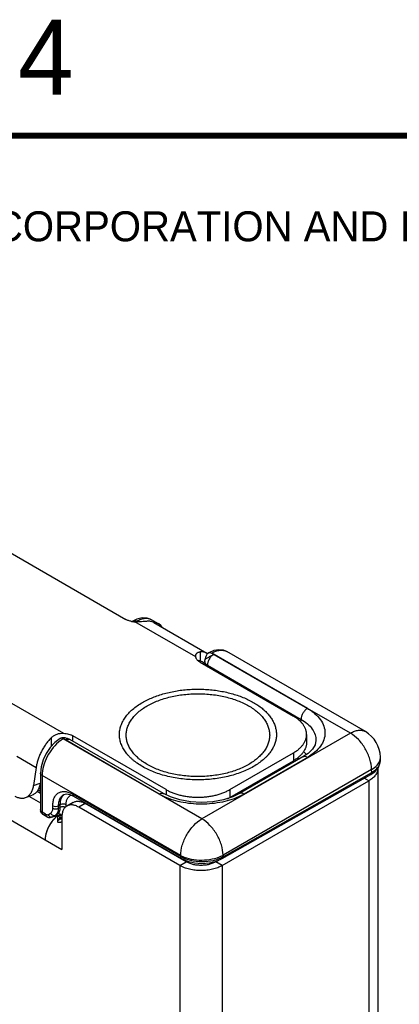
# Model space of a CAD drawing. Header units: inches. Extents: x 0 to 22, y 0 to 17.
# Tile 20 of 33: x 2.6 to 3.9, y 13.6 to 16.9. Entities that reach past the tile are written whole.
import ezdxf

# ---------------------------------------------------------------- set-up
doc = ezdxf.new("R2010")
doc.units = ezdxf.units.IN
doc.header["$LTSCALE"] = 1.21
doc.header["$MEASUREMENT"] = 0
doc.layers.get('0').update_dxf_attribs({"linetype": 'CONTINUOUS'})
for name, color, linetype in [('02___PRT_ALL_AXES', 7, 'CONTINUOUS'), ('03___PRT_ALL_CURVES', 7, 'CONTINUOUS'), ('FEATURES', 7, 'CONTINUOUS')]:
    doc.layers.add(name, color=color, linetype=linetype)
doc.styles.add('TEXTSTYLE_2', font='txt')

msp = doc.modelspace()

# ---------------------------------------------------------------- linework, layer by layer
at = {"color": 3, "linetype": 'CONTINUOUS'}
for p, q in [((1.3905, 14.9266), (2.7863, 14.1207)), ((3.8391, 14.3907), (3.8391, 13.2606)), ((3.3209, 14.0676), (3.8098, 14.3499)), ((3.8098, 14.3499), (3.8098, 13.2507)), ((2.7039, 14.3152), (2.7147, 14.3089)), ((2.6765, 14.2984), (2.7147, 14.2763)), ((3.1794, 14.0676), (2.8429, 14.2619)), ((2.7687, 14.2307), (2.7625, 14.2249)), ((2.7748, 14.2191), (2.7744, 14.2176)), ((2.7748, 14.2191), (2.7767, 14.2218)), ((2.7748, 14.219), (2.7748, 14.2191)), ((2.7752, 14.2191), (2.7748, 14.219)), ((2.7798, 14.2204), (2.7752, 14.2191)), ((2.7863, 14.2219), (2.7798, 14.2204)), ((2.7863, 14.2292), (2.7863, 14.1207)), ((3.1794, 14.0676), (3.1794, 11.472)), ((3.3209, 14.0676), (3.3209, 11.472))]:
    msp.add_line(p, q, dxfattribs=at)
at = {"color": 7, "linetype": 'CONTINUOUS'}
for p, q in [((3.0228, 14.8823), (3.0204, 14.8809)), ((3.0365, 14.8887), (3.0228, 14.8823)), ((3.036, 14.8811), (3.0333, 14.8796)), ((3.0389, 14.8795), (3.036, 14.8811)), ((3.1088, 14.8734), (3.0854, 14.8864)), ((3.6048, 14.5912), (3.2858, 14.7757)), ((3.2925, 14.7714), (3.6048, 14.5912)), ((3.7981, 14.5138), (3.3361, 14.7805)), ((3.247, 14.7451), (3.5581, 14.5654)), ((3.2625, 14.7474), (3.2623, 14.7362)), ((3.2625, 14.7474), (3.2637, 14.7554)), ((3.2641, 14.7567), (3.2637, 14.7554)), ((3.2713, 14.7351), (3.2712, 14.7311)), ((3.2713, 14.7351), (3.5835, 14.5548)), ((3.7481, 14.5088), (3.6048, 14.5912)), ((3.5833, 14.5453), (3.5835, 14.5548)), ((3.7481, 14.5088), (3.2531, 14.223)), ((3.1104, 14.3057), (2.7908, 14.4899)), ((2.7983, 14.4861), (2.8053, 14.4907)), ((3.1104, 14.3057), (2.7983, 14.4861)), ((2.8053, 14.4907), (2.8041, 14.4911)), ((2.8133, 14.4876), (2.8053, 14.4907)), ((3.1255, 14.3073), (2.8133, 14.4876)), ((3.1338, 14.3205), (2.8227, 14.5001)), ((3.602, 14.5042), (3.602, 14.4781)), ((3.6333, 14.4839), (3.6333, 14.4839)), ((3.346, 14.3205), (3.5581, 14.443)), ((3.5581, 14.443), (3.5581, 14.4168)), ((3.6072, 14.4412), (3.5898, 14.4294)), ((3.346, 14.2944), (3.5581, 14.4168)), ((3.5898, 14.4294), (3.3783, 14.3073)), ((3.6048, 14.4279), (3.3933, 14.3058)), ((3.8483, 14.4186), (3.8481, 14.4287)), ((2.7147, 14.3754), (2.7147, 14.2539)), ((3.8188, 14.3878), (3.3238, 14.102)), ((3.3239, 14.097), (3.819, 14.3777)), ((3.5109, 14.3876), (3.5105, 14.3836)), ((3.5109, 14.3876), (3.5109, 14.3871)), ((3.819, 14.3777), (3.8188, 14.3878)), ((2.7206, 14.3672), (2.7206, 14.2458)), ((3.1824, 14.1005), (2.7206, 14.3672)), ((3.321, 14.0904), (3.816, 14.3712)), ((3.8098, 14.3499), (3.7942, 14.3588)), ((3.816, 14.3712), (3.816, 14.3712)), ((2.7147, 14.3146), (2.7066, 14.3193)), ((2.7147, 14.3213), (2.7094, 14.3244)), ((3.1338, 14.3205), (3.1338, 14.3032)), ((3.346, 14.3205), (3.346, 14.2944)), ((2.7925, 14.3038), (2.7925, 14.3038)), ((2.8241, 14.2781), (2.8029, 14.2659)), ((2.8224, 14.3053), (3.1825, 14.0974)), ((2.8253, 14.299), (3.1853, 14.0911)), ((3.2531, 14.223), (3.1104, 14.3057)), ((2.7319, 14.2392), (2.7206, 14.2458)), ((2.7561, 14.2584), (2.7561, 14.267)), ((2.7754, 14.2669), (2.7811, 14.27)), ((2.7754, 14.2583), (2.7754, 14.2669)), ((2.7754, 14.2583), (2.7811, 14.2614)), ((2.7811, 14.2614), (2.7811, 14.27)), ((2.8005, 14.2636), (2.8005, 14.27)), ((2.8641, 14.2742), (2.8429, 14.2619)), ((3.2006, 14.0798), (2.8641, 14.2742)), ((2.7247, 14.2366), (2.723, 14.238)), ((2.7361, 14.2301), (2.7247, 14.2366)), ((2.7402, 14.2369), (2.7486, 14.2418)), ((2.7551, 14.2295), (2.7558, 14.2299)), ((2.7557, 14.2299), (2.7551, 14.2295)), ((2.7557, 14.2299), (2.7558, 14.2299)), ((2.7571, 14.2306), (2.7558, 14.2299)), ((2.7567, 14.2305), (2.7651, 14.2354)), ((2.757, 14.2306), (2.7571, 14.2306)), ((2.7571, 14.2306), (2.7708, 14.2385)), ((2.7651, 14.2354), (2.7708, 14.2385)), ((2.7743, 14.2189), (2.7745, 14.2176)), ((2.7799, 14.2302), (2.7799, 14.2218)), ((2.7839, 14.2225), (2.7814, 14.2299)), ((2.7843, 14.2218), (2.7839, 14.2225)), ((3.1824, 14.1005), (3.1825, 14.0974)), ((3.183, 14.0924), (3.183, 14.09)), ((3.2996, 14.0798), (3.3087, 14.085)), ((3.3238, 14.102), (3.3239, 14.097)), ((3.1794, 14.0676), (3.2006, 14.0798)), ((3.2812, 14.077), (3.2812, 14.0722)), ((3.3209, 14.0676), (3.2996, 14.0798))]:
    msp.add_line(p, q, dxfattribs=at)
at = {"color": 7, "linetype": 'CONTINUOUS', "const_width": 0.02}
msp.add_lwpolyline([(21.5, 16.5), (0.5, 16.5)], dxfattribs=at)
at = {"color": 7, "linetype": 'CONTINUOUS'}
for points in [[(3.0854, 14.8864), (3.0711, 14.8918), (3.0542, 14.8927), (3.0365, 14.8887)], [(3.2759, 14.7768), (3.2754, 14.7765), (3.273, 14.7748), (3.2709, 14.7729), (3.2692, 14.7707), (3.2679, 14.7684), (3.2668, 14.7661), (3.266, 14.7637), (3.2653, 14.7613), (3.2641, 14.7567)], [(3.3361, 14.7805), (3.3249, 14.7852), (3.3091, 14.787), (3.2925, 14.7841), (3.2759, 14.7768)], [(2.7807, 14.4909), (2.7631, 14.4779), (2.7471, 14.4609), (2.7337, 14.441), (2.7235, 14.4193)], [(2.784, 14.4924), (2.7813, 14.4912), (2.7807, 14.4909)], [(2.8041, 14.4911), (2.7995, 14.4923), (2.7972, 14.4929), (2.7947, 14.4934), (2.7921, 14.4936), (2.7894, 14.4936), (2.7867, 14.4932), (2.784, 14.4924)], [(3.6333, 14.4839), (3.6303, 14.4701), (3.6215, 14.4554), (3.6072, 14.4412)], [(2.7235, 14.4193), (2.717, 14.3968), (2.7147, 14.3754)], [(3.816, 14.3712), (3.8292, 14.3803), (3.8415, 14.3946), (3.8476, 14.4107), (3.8483, 14.4186)], [(2.7925, 14.3038), (2.8014, 14.3062), (2.813, 14.3045), (2.8253, 14.299)], [(3.3783, 14.3073), (3.3564, 14.2966), (3.3249, 14.2863), (3.2895, 14.2797), (3.2522, 14.2775), (3.2148, 14.2797), (3.1794, 14.2862), (3.1479, 14.2964), (3.1255, 14.3073)], [(2.757, 14.2306), (2.758, 14.231), (2.7608, 14.2317), (2.7645, 14.2321), (2.7686, 14.232), (2.773, 14.2316), (2.7773, 14.2309), (2.7815, 14.2298)], [(2.7815, 14.2298), (2.7857, 14.2285), (2.7863, 14.2283)], [(3.1853, 14.0911), (3.2048, 14.0824), (3.2282, 14.0765), (3.2531, 14.0745), (3.2779, 14.0763), (3.3014, 14.0818), (3.321, 14.0904)]]:
    msp.add_lwpolyline(points, dxfattribs=at)
for centre, radius, start, end in [((3.7481, 14.4272), 0.1, 0.8586, 59.9972), ((2.8476, 14.3946), 0.111, 124.8198, 126.8816), ((2.8412, 14.404), 0.0996, 120.3771, 124.8861), ((3.4871, 14.3369), 0.1523, 41.2487, 46.467), ((3.4726, 14.3231), 0.1442, 43.3905, 46.0753), ((3.8139, 14.4285), 0.0342, 344.3923, 348.7615), ((3.8154, 14.4282), 0.0328, 348.7553, 0.8009), ((3.4045, 14.3658), 0.101, 8.1229, 10.9666), ((3.4076, 14.3698), 0.103, 9.5923, 10.2707), ((3.4079, 14.3698), 0.1026, 9.3156, 9.592), ((3.4084, 14.3699), 0.1022, 8.099, 9.3163), ((3.4089, 14.37), 0.1017, 7.3985, 8.0984), ((3.3642, 14.3902), 0.1468, 358.9846, 359.715), ((3.369, 14.3937), 0.1476, 357.3907, 359.5542), ((3.2723, 14.4219), 0.1473, 296.6216, 299.9858), ((3.2946, 14.4769), 0.1975, 296.3446, 299.9842), ((2.7349, 14.2539), 0.0201, 180.0311, 195.0264), ((2.746, 14.2474), 0.02, 239.9189, 274.7945), ((2.7805, 14.1244), 0.1098, 87.1173, 89.9731), ((3.2309, 14.1878), 0.0998, 240.929, 244.5106), ((3.2733, 14.1895), 0.101, 295.8847, 299.9771)]:
    msp.add_arc(centre, radius, start, end, dxfattribs=at)
at = {"color": 3, "linetype": 'CONTINUOUS'}
for centre, radius, start, end in [((2.8455, 14.1441), 0.1159, 140.512, 146.6485), ((2.8398, 14.1488), 0.1085, 137.5311, 140.5134), ((2.8369, 14.1515), 0.1045, 136.5475, 137.5253), ((2.8352, 14.153), 0.1022, 135.4774, 136.5481), ((2.8248, 14.1645), 0.0867, 128.7827, 130.2602), ((2.7611, 14.2319), 0.0186, 327.1737, 330.1538), ((2.7545, 14.2341), 0.0256, 348.5977, 351.0593), ((2.8457, 14.1431), 0.1165, 155.4549, 158.7152), ((2.8491, 14.1415), 0.1204, 149.7808, 155.4404), ((2.8497, 14.1412), 0.121, 146.6029, 149.7904), ((2.8269, 14.1492), 0.0967, 165.212, 168.3971)]:
    msp.add_arc(centre, radius, start, end, dxfattribs=at)
at = {"color": 7, "linetype": 'CONTINUOUS'}
msp.add_ellipse((3.0596, 14.7863), major_axis=(0.0493, 0.087), ratio=0.572358, start_param=5.975791, end_param=6.565757, dxfattribs=at)
for points, knots in [([(3.036, 14.8811), (3.0338, 14.8823), (3.0294, 14.8841), (3.0246, 14.8833), (3.0228, 14.8823)], [0, 0, 0, 0, 0.549283, 1, 1, 1, 1]), ([(3.0854, 14.8864), (3.0821, 14.8882), (3.0746, 14.8908), (3.0622, 14.891), (3.049, 14.8877), (3.0403, 14.8836), (3.036, 14.8811)], [0, 0, 0, 0, 0.216954, 0.450105, 0.709771, 1, 1, 1, 1]), ([(3.2637, 14.7554), (3.2637, 14.7555), (3.264, 14.7557), (3.2645, 14.756), (3.2654, 14.7565), (3.2665, 14.7572), (3.2679, 14.758), (3.2703, 14.7593), (3.2737, 14.7613), (3.2783, 14.7638), (3.2831, 14.7664), (3.2879, 14.769), (3.291, 14.7706), (3.2925, 14.7714)], [0, 0, 0, 0, 0.007418, 0.026083, 0.055755, 0.095852, 0.14575, 0.20456, 0.344461, 0.505617, 0.676544, 0.84564, 1, 1, 1, 1]), ([(3.2925, 14.7714), (3.2895, 14.7697), (3.2839, 14.765), (3.2773, 14.756), (3.2727, 14.7459), (3.2713, 14.7386), (3.2713, 14.7351)], [0, 0, 0, 0, 0.236742, 0.498927, 0.761702, 1, 1, 1, 1]), ([(3.2759, 14.7768), (3.2773, 14.7776), (3.2809, 14.7781), (3.2842, 14.7767), (3.2858, 14.7757)], [0, 0, 0, 0, 0.448591, 1, 1, 1, 1]), ([(3.2925, 14.7714), (3.2922, 14.7717), (3.2914, 14.772), (3.2899, 14.7727), (3.2881, 14.7733), (3.2866, 14.774), (3.2857, 14.7745), (3.2853, 14.7749), (3.2853, 14.7755), (3.2856, 14.7756), (3.2858, 14.7757)], [0, 0, 0, 0, 0.133444, 0.291683, 0.541391, 0.757912, 0.838165, 0.894806, 0.937417, 1, 1, 1, 1]), ([(3.2858, 14.7757), (3.2902, 14.7783), (3.299, 14.7824), (3.3125, 14.7856), (3.3252, 14.7852), (3.3328, 14.7824), (3.3361, 14.7805)], [0, 0, 0, 0, 0.289121, 0.548303, 0.781828, 1, 1, 1, 1]), ([(3.2713, 14.7351), (3.2688, 14.7366), (3.2654, 14.7392), (3.2629, 14.7439), (3.2625, 14.7463), (3.2625, 14.7474)], [0, 0, 0, 0, 0.550381, 0.783396, 1, 1, 1, 1]), ([(3.0548, 14.6111), (3.0602, 14.6142), (3.0715, 14.6201), (3.0893, 14.628), (3.1082, 14.635), (3.1281, 14.6411), (3.1488, 14.6461), (3.1702, 14.6501), (3.1921, 14.653), (3.2143, 14.6548), (3.2368, 14.6555), (3.2592, 14.6551), (3.2815, 14.6536), (3.3035, 14.651), (3.325, 14.6473), (3.3459, 14.6426), (3.3661, 14.6368), (3.3853, 14.6301), (3.4034, 14.6224), (3.4204, 14.6139), (3.436, 14.6046), (3.4502, 14.5945), (3.4628, 14.5838), (3.4738, 14.5724), (3.4831, 14.5606), (3.4906, 14.5483), (3.4953, 14.5376), (3.4981, 14.529), (3.4998, 14.5226), (3.5009, 14.5161), (3.5015, 14.5096), (3.5017, 14.5031), (3.5014, 14.4966), (3.5006, 14.4901), (3.4993, 14.4837), (3.4975, 14.4772), (3.4945, 14.4687), (3.4895, 14.4581), (3.4844, 14.4501), (3.4816, 14.4462)], [0, 0, 0, 0, 0.032049, 0.065388, 0.099897, 0.135458, 0.171931, 0.209156, 0.24696, 0.285164, 0.323583, 0.362028, 0.40031, 0.438242, 0.475645, 0.512345, 0.548179, 0.583001, 0.616681, 0.649112, 0.680212, 0.709932, 0.738257, 0.765215, 0.790884, 0.815392, 0.838923, 0.850402, 0.861731, 0.872947, 0.884088, 0.895195, 0.906309, 0.917471, 0.92872, 0.940095, 0.951632, 0.97531, 1, 1, 1, 1]), ([(3.0708, 14.5997), (3.0765, 14.603), (3.0884, 14.6092), (3.1072, 14.6172), (3.1273, 14.6241), (3.1485, 14.6299), (3.1706, 14.6344), (3.1933, 14.6377), (3.2165, 14.6397), (3.2399, 14.6404), (3.2633, 14.6397), (3.2865, 14.6377), (3.3092, 14.6344), (3.3313, 14.6299), (3.3524, 14.6241), (3.3726, 14.6172), (3.3914, 14.6092), (3.4088, 14.6001), (3.4222, 14.5916), (3.4319, 14.5844), (3.4387, 14.5789), (3.445, 14.5732), (3.4508, 14.5673), (3.4561, 14.5612), (3.4623, 14.5531), (3.4689, 14.5425), (3.4738, 14.5314), (3.4765, 14.5224), (3.4779, 14.5157), (3.4788, 14.5089), (3.4791, 14.5021), (3.4788, 14.4953), (3.4779, 14.4885), (3.4765, 14.4818), (3.4738, 14.4728), (3.4689, 14.4616), (3.4609, 14.4488), (3.4508, 14.4366), (3.4386, 14.4249), (3.4246, 14.4141), (3.4144, 14.4076), (3.409, 14.4045)], [0, 0, 0, 0, 0.03253, 0.066532, 0.101848, 0.138316, 0.175733, 0.213878, 0.252517, 0.291405, 0.330292, 0.368929, 0.407074, 0.444491, 0.480962, 0.516285, 0.550291, 0.582837, 0.613826, 0.628723, 0.643216, 0.657309, 0.671008, 0.684326, 0.697279, 0.722169, 0.74593, 0.757492, 0.768898, 0.780197, 0.791443, 0.802688, 0.813988, 0.825394, 0.836958, 0.860719, 0.885611, 0.911869, 0.939646, 0.969026, 1, 1, 1, 1]), ([(3.425, 14.3973), (3.4188, 14.3938), (3.4058, 14.387), (3.3851, 14.3782), (3.3631, 14.3706), (3.3399, 14.3643), (3.3158, 14.3593), (3.2909, 14.3557), (3.2655, 14.3536), (3.2399, 14.3528), (3.2143, 14.3536), (3.1889, 14.3557), (3.164, 14.3593), (3.1399, 14.3643), (3.1167, 14.3706), (3.0947, 14.3782), (3.074, 14.387), (3.055, 14.3969), (3.0404, 14.4062), (3.0297, 14.4141), (3.0223, 14.4201), (3.0154, 14.4264), (3.0091, 14.4328), (3.0033, 14.4395), (2.9964, 14.4484), (2.9892, 14.4599), (2.9839, 14.4721), (2.9809, 14.482), (2.9793, 14.4894), (2.9784, 14.4968), (2.9781, 14.5042), (2.9784, 14.5116), (2.9793, 14.5191), (2.9809, 14.5264), (2.9839, 14.5363), (2.9892, 14.5485), (2.998, 14.5625), (3.0091, 14.5759), (3.0223, 14.5886), (3.0377, 14.6005), (3.0489, 14.6077), (3.0548, 14.6111)], [0, 0, 0, 0, 0.03253, 0.066531, 0.101848, 0.138315, 0.175733, 0.213878, 0.252517, 0.291405, 0.330292, 0.368929, 0.407074, 0.444491, 0.480962, 0.516286, 0.550291, 0.582837, 0.613826, 0.628723, 0.643216, 0.657309, 0.671008, 0.684326, 0.697279, 0.72217, 0.74593, 0.757492, 0.768898, 0.780197, 0.791443, 0.802688, 0.813988, 0.825394, 0.836958, 0.860719, 0.885611, 0.911869, 0.939647, 0.969026, 1, 1, 1, 1]), ([(3.409, 14.4045), (3.4033, 14.4012), (3.3914, 14.395), (3.3726, 14.387), (3.3525, 14.38), (3.3313, 14.3743), (3.3092, 14.3697), (3.2865, 14.3665), (3.2633, 14.3645), (3.2399, 14.3638), (3.2165, 14.3645), (3.1933, 14.3665), (3.1706, 14.3697), (3.1485, 14.3743), (3.1273, 14.38), (3.1072, 14.387), (3.0884, 14.395), (3.071, 14.4041), (3.0576, 14.4125), (3.0479, 14.4197), (3.0411, 14.4253), (3.0348, 14.431), (3.029, 14.4369), (3.0237, 14.443), (3.0175, 14.4511), (3.0109, 14.4616), (3.006, 14.4728), (3.0033, 14.4818), (3.0019, 14.4885), (3.001, 14.4953), (3.0007, 14.5021), (3.001, 14.5089), (3.0019, 14.5157), (3.0033, 14.5224), (3.006, 14.5314), (3.0109, 14.5425), (3.0189, 14.5553), (3.029, 14.5676), (3.0411, 14.5792), (3.0552, 14.5901), (3.0654, 14.5966), (3.0708, 14.5997)], [0, 0, 0, 0, 0.03253, 0.066532, 0.101848, 0.138316, 0.175733, 0.213879, 0.252517, 0.291405, 0.330292, 0.36893, 0.407074, 0.444491, 0.480962, 0.516286, 0.550291, 0.582837, 0.613826, 0.628723, 0.643216, 0.657309, 0.671008, 0.684326, 0.697279, 0.722169, 0.74593, 0.757492, 0.768898, 0.780197, 0.791443, 0.802688, 0.813988, 0.825394, 0.836957, 0.860719, 0.885611, 0.911869, 0.939646, 0.969026, 1, 1, 1, 1]), ([(3.6048, 14.5912), (3.6018, 14.5894), (3.5961, 14.5847), (3.5895, 14.5757), (3.585, 14.5656), (3.5836, 14.5583), (3.5835, 14.5548)], [0, 0, 0, 0, 0.236707, 0.498914, 0.761711, 1, 1, 1, 1]), ([(3.6048, 14.5912), (3.6093, 14.5886), (3.6178, 14.5831), (3.633, 14.5713), (3.6485, 14.5551), (3.6605, 14.533), (3.6647, 14.5095), (3.6605, 14.486), (3.6485, 14.4639), (3.6294, 14.4439), (3.6135, 14.4329), (3.6048, 14.4279)], [0, 0, 0, 0, 0.074187, 0.144743, 0.274398, 0.391026, 0.499956, 0.608883, 0.725508, 0.855145, 1, 1, 1, 1]), ([(3.602, 14.5042), (3.602, 14.5056), (3.6019, 14.5085), (3.6014, 14.5127), (3.6005, 14.5169), (3.5988, 14.5226), (3.5957, 14.5296), (3.5907, 14.5376), (3.5843, 14.5453), (3.5767, 14.5526), (3.5679, 14.5594), (3.5615, 14.5635), (3.5581, 14.5654)], [0, 0, 0, 0, 0.053916, 0.108091, 0.162776, 0.218213, 0.332138, 0.451467, 0.577346, 0.71056, 0.851506, 1, 1, 1, 1]), ([(3.5835, 14.5548), (3.5912, 14.5505), (3.6049, 14.541), (3.6213, 14.5236), (3.6314, 14.5043), (3.6335, 14.4905), (3.6333, 14.4839)], [0, 0, 0, 0, 0.290157, 0.549141, 0.781893, 1, 1, 1, 1]), ([(3.7481, 14.5088), (3.7525, 14.5113), (3.7612, 14.5155), (3.7746, 14.5187), (3.7872, 14.5184), (3.7948, 14.5157), (3.7981, 14.5138)], [0, 0, 0, 0, 0.289778, 0.549072, 0.782228, 1, 1, 1, 1]), ([(3.8188, 14.3878), (3.8186, 14.3993), (3.8141, 14.4235), (3.7989, 14.4574), (3.7768, 14.4873), (3.758, 14.5031), (3.7481, 14.5088)], [0, 0, 0, 0, 0.238292, 0.501083, 0.763285, 1, 1, 1, 1]), ([(2.781, 14.4834), (2.7722, 14.4768), (2.7558, 14.4605), (2.7369, 14.4315), (2.7242, 14.3998), (2.7206, 14.3777), (2.7206, 14.3672)], [0, 0, 0, 0, 0.24504, 0.507852, 0.766457, 1, 1, 1, 1]), ([(2.7908, 14.4899), (2.7891, 14.4909), (2.7858, 14.4923), (2.782, 14.4917), (2.7807, 14.4909)], [0, 0, 0, 0, 0.550124, 1, 1, 1, 1]), ([(2.7983, 14.4861), (2.7975, 14.4864), (2.7963, 14.4874), (2.7948, 14.4888), (2.7935, 14.4897), (2.7926, 14.4901), (2.7917, 14.4903), (2.7911, 14.4901), (2.7908, 14.4899)], [0, 0, 0, 0, 0.269938, 0.551781, 0.680817, 0.795512, 0.897439, 1, 1, 1, 1]), ([(2.7983, 14.4861), (2.7988, 14.4864), (2.8011, 14.4876), (2.8035, 14.4885), (2.8053, 14.4888)], [0, 0, 0, 0, 0.267727, 1, 1, 1, 1]), ([(2.8053, 14.4888), (2.8067, 14.489), (2.8095, 14.4891), (2.8121, 14.4882), (2.8133, 14.4876)], [0, 0, 0, 0, 0.521384, 1, 1, 1, 1]), ([(3.5581, 14.443), (3.5615, 14.4449), (3.5679, 14.449), (3.5767, 14.4558), (3.5843, 14.4631), (3.5907, 14.4708), (3.5957, 14.4788), (3.5988, 14.4858), (3.6005, 14.4915), (3.6014, 14.4957), (3.6019, 14.4999), (3.602, 14.5028), (3.602, 14.5042)], [0, 0, 0, 0, 0.148494, 0.28944, 0.422654, 0.548533, 0.667862, 0.781787, 0.837224, 0.891909, 0.946084, 1, 1, 1, 1]), ([(3.602, 14.4781), (3.602, 14.4767), (3.6019, 14.4738), (3.6014, 14.4696), (3.6005, 14.4653), (3.5988, 14.4597), (3.5957, 14.4527), (3.5907, 14.4447), (3.5843, 14.437), (3.5767, 14.4297), (3.5679, 14.4229), (3.5615, 14.4188), (3.5581, 14.4168)], [0, 0, 0, 0, 0.053916, 0.108091, 0.162776, 0.218213, 0.332138, 0.451467, 0.577346, 0.71056, 0.851506, 1, 1, 1, 1]), ([(3.4816, 14.4462), (3.4782, 14.4415), (3.4726, 14.4348), (3.4643, 14.4263), (3.455, 14.4179), (3.442, 14.4078), (3.4308, 14.4007), (3.425, 14.3973)], [0, 0, 0, 0, 0.229582, 0.349333, 0.47251, 0.729312, 1, 1, 1, 1]), ([(3.6048, 14.4279), (3.6023, 14.4293), (3.5983, 14.4309), (3.593, 14.4308), (3.5907, 14.4299), (3.5898, 14.4294)], [0, 0, 0, 0, 0.547698, 0.781681, 1, 1, 1, 1]), ([(3.8188, 14.3878), (3.8256, 14.3917), (3.8373, 14.4003), (3.8451, 14.413), (3.8469, 14.4193)], [0, 0, 0, 0, 0.545493, 1, 1, 1, 1]), ([(3.819, 14.3777), (3.8234, 14.3803), (3.8314, 14.3857), (3.841, 14.3957), (3.847, 14.4068), (3.8483, 14.4148), (3.8483, 14.4186)], [0, 0, 0, 0, 0.290808, 0.550135, 0.782742, 1, 1, 1, 1]), ([(2.7206, 14.3672), (2.7189, 14.3681), (2.7161, 14.3703), (2.7147, 14.3738), (2.7147, 14.3754)], [0, 0, 0, 0, 0.550744, 1, 1, 1, 1]), ([(3.819, 14.3777), (3.819, 14.3764), (3.8187, 14.3738), (3.817, 14.3717), (3.816, 14.3712)], [0, 0, 0, 0, 0.551597, 1, 1, 1, 1]), ([(2.7561, 14.267), (2.7561, 14.2718), (2.7568, 14.2808), (2.7605, 14.2932), (2.7667, 14.3033), (2.7752, 14.3105), (2.7857, 14.3143), (2.7976, 14.3146), (2.8101, 14.3116), (2.8183, 14.3077), (2.8224, 14.3053)], [0, 0, 0, 0, 0.144862, 0.274479, 0.391073, 0.499971, 0.608876, 0.725486, 0.855121, 1, 1, 1, 1]), ([(3.1338, 14.3205), (3.1374, 14.3184), (3.1448, 14.3146), (3.1567, 14.3095), (3.1693, 14.3052), (3.1826, 14.3015), (3.1964, 14.2987), (3.2107, 14.2966), (3.2252, 14.2954), (3.2399, 14.295), (3.2546, 14.2954), (3.2691, 14.2966), (3.2834, 14.2987), (3.2972, 14.3015), (3.3105, 14.3052), (3.3231, 14.3095), (3.335, 14.3146), (3.3424, 14.3184), (3.346, 14.3205)], [0, 0, 0, 0, 0.055812, 0.11418, 0.174792, 0.237354, 0.301548, 0.366993, 0.433284, 0.5, 0.566716, 0.633007, 0.698452, 0.762646, 0.825208, 0.88582, 0.944188, 1, 1, 1, 1]), ([(2.7754, 14.2669), (2.7754, 14.271), (2.7761, 14.2789), (2.7793, 14.2896), (2.7847, 14.2982), (2.7898, 14.3023), (2.7925, 14.3038)], [0, 0, 0, 0, 0.289955, 0.548977, 0.781887, 1, 1, 1, 1]), ([(2.7811, 14.27), (2.7811, 14.2737), (2.7816, 14.2806), (2.7841, 14.2902), (2.7882, 14.2983), (2.7921, 14.3026), (2.7943, 14.3043)], [0, 0, 0, 0, 0.286434, 0.546168, 0.781774, 1, 1, 1, 1]), ([(2.8005, 14.27), (2.8005, 14.2738), (2.8011, 14.2811), (2.8046, 14.2908), (2.8104, 14.2983), (2.8157, 14.3013), (2.8185, 14.3022)], [0, 0, 0, 0, 0.292802, 0.550164, 0.78009, 1, 1, 1, 1]), ([(2.8224, 14.3053), (2.8224, 14.304), (2.8228, 14.3015), (2.8244, 14.2995), (2.8253, 14.299)], [0, 0, 0, 0, 0.550747, 1, 1, 1, 1]), ([(2.8241, 14.2781), (2.8254, 14.2789), (2.8282, 14.2802), (2.8327, 14.2814), (2.8375, 14.282), (2.8425, 14.2818), (2.8478, 14.2809), (2.8532, 14.2793), (2.8587, 14.2771), (2.8623, 14.2752), (2.8641, 14.2742)], [0, 0, 0, 0, 0.108019, 0.218068, 0.33198, 0.451313, 0.577245, 0.710595, 0.851595, 1, 1, 1, 1]), ([(3.1216, 14.2998), (3.1206, 14.3003), (3.1169, 14.3022), (3.1131, 14.3042), (3.1104, 14.3057)], [0, 0, 0, 0, 0.253768, 1, 1, 1, 1]), ([(3.1105, 14.3058), (3.113, 14.3072), (3.117, 14.3088), (3.1223, 14.3087), (3.1245, 14.3078), (3.1255, 14.3073)], [0, 0, 0, 0, 0.547704, 0.78168, 1, 1, 1, 1]), ([(3.3823, 14.2999), (3.3631, 14.2903), (3.32, 14.2764), (3.2635, 14.2708), (3.2168, 14.2731), (3.1828, 14.2785), (3.1509, 14.2871), (3.1309, 14.2953), (3.1216, 14.2998)], [0, 0, 0, 0, 0.239267, 0.499532, 0.631224, 0.760163, 0.883813, 1, 1, 1, 1]), ([(3.3933, 14.3058), (3.3908, 14.3072), (3.3869, 14.3088), (3.3816, 14.3087), (3.3793, 14.3078), (3.3783, 14.3073)], [0, 0, 0, 0, 0.547704, 0.78168, 1, 1, 1, 1]), ([(2.7206, 14.2458), (2.7189, 14.2467), (2.7161, 14.2489), (2.7147, 14.2524), (2.7147, 14.2539)], [0, 0, 0, 0, 0.550791, 1, 1, 1, 1]), ([(2.723, 14.238), (2.7226, 14.2384), (2.7211, 14.2407), (2.7206, 14.2436), (2.7206, 14.2458)], [0, 0, 0, 0, 0.222228, 1, 1, 1, 1]), ([(2.7486, 14.2418), (2.7498, 14.2425), (2.7521, 14.2444), (2.7554, 14.2498), (2.7561, 14.2549), (2.7561, 14.2584)], [0, 0, 0, 0, 0.218428, 0.452345, 1, 1, 1, 1]), ([(2.7561, 14.267), (2.759, 14.2654), (2.7658, 14.264), (2.7725, 14.2653), (2.7754, 14.2669)], [0, 0, 0, 0, 0.498873, 1, 1, 1, 1]), ([(2.7561, 14.2584), (2.759, 14.2567), (2.7658, 14.2554), (2.7725, 14.2567), (2.7754, 14.2583)], [0, 0, 0, 0, 0.498873, 1, 1, 1, 1]), ([(2.7651, 14.2354), (2.7667, 14.2364), (2.7698, 14.2389), (2.7731, 14.2443), (2.775, 14.2509), (2.7754, 14.2558), (2.7754, 14.2583)], [0, 0, 0, 0, 0.217356, 0.450471, 0.709907, 1, 1, 1, 1]), ([(2.7708, 14.2385), (2.7724, 14.2395), (2.7755, 14.2421), (2.7788, 14.2475), (2.7808, 14.2541), (2.7811, 14.2589), (2.7811, 14.2614)], [0, 0, 0, 0, 0.218173, 0.451447, 0.710538, 1, 1, 1, 1]), ([(2.8005, 14.27), (2.7976, 14.2716), (2.7908, 14.2729), (2.784, 14.2717), (2.7811, 14.27)], [0, 0, 0, 0, 0.498873, 1, 1, 1, 1]), ([(2.7988, 14.2621), (2.796, 14.2633), (2.7899, 14.2642), (2.7837, 14.2629), (2.7811, 14.2614)], [0, 0, 0, 0, 0.508074, 1, 1, 1, 1]), ([(2.7319, 14.2392), (2.7334, 14.2384), (2.7358, 14.237), (2.7391, 14.2363), (2.7402, 14.2369)], [0, 0, 0, 0, 0.56768, 1, 1, 1, 1]), ([(2.7319, 14.2392), (2.732, 14.2387), (2.7323, 14.237), (2.7327, 14.2351), (2.7333, 14.234)], [0, 0, 0, 0, 0.267649, 1, 1, 1, 1]), ([(2.736, 14.2301), (2.7347, 14.2309), (2.7324, 14.2338), (2.7319, 14.2373), (2.7319, 14.2392)], [0, 0, 0, 0, 0.449225, 1, 1, 1, 1]), ([(2.7333, 14.234), (2.7346, 14.2317), (2.7392, 14.228), (2.7449, 14.2272), (2.7478, 14.2275)], [0, 0, 0, 0, 0.473141, 1, 1, 1, 1]), ([(2.7402, 14.2369), (2.7411, 14.2354), (2.7433, 14.2327), (2.7476, 14.23), (2.7523, 14.229), (2.7554, 14.2298), (2.7567, 14.2305)], [0, 0, 0, 0, 0.272376, 0.532435, 0.773582, 1, 1, 1, 1]), ([(2.7486, 14.2418), (2.7495, 14.2403), (2.7517, 14.2376), (2.756, 14.2348), (2.7608, 14.2339), (2.7638, 14.2347), (2.7651, 14.2354)], [0, 0, 0, 0, 0.27252, 0.532546, 0.773636, 1, 1, 1, 1]), ([(2.7558, 14.2299), (2.7556, 14.2298), (2.7545, 14.2293), (2.7562, 14.2303), (2.7567, 14.2305)], [0, 0, 0, 0, 0.278072, 1, 1, 1, 1]), ([(2.7805, 14.2342), (2.7768, 14.2342), (2.7711, 14.2339), (2.7642, 14.2329), (2.7601, 14.2319), (2.758, 14.2311), (2.7571, 14.2306)], [0, 0, 0, 0, 0.461295, 0.725345, 0.867016, 1, 1, 1, 1]), ([(2.786, 14.234), (2.7841, 14.2364), (2.7803, 14.2393), (2.7746, 14.2399), (2.7719, 14.2392), (2.7708, 14.2385)], [0, 0, 0, 0, 0.527514, 0.769979, 1, 1, 1, 1]), ([(3.1824, 14.1005), (3.1824, 14.1121), (3.1868, 14.1366), (3.2019, 14.1709), (3.2241, 14.2012), (3.2431, 14.2172), (3.2531, 14.223)], [0, 0, 0, 0, 0.237217, 0.499992, 0.76277, 1, 1, 1, 1]), ([(3.3238, 14.102), (3.3237, 14.1135), (3.3191, 14.1377), (3.3039, 14.1716), (3.2819, 14.2015), (3.2631, 14.2173), (3.2531, 14.223)], [0, 0, 0, 0, 0.238292, 0.501083, 0.763285, 1, 1, 1, 1]), ([(3.1825, 14.0974), (3.1925, 14.0916), (3.2159, 14.0832), (3.2532, 14.0791), (3.2905, 14.083), (3.3139, 14.0913), (3.3239, 14.097)], [0, 0, 0, 0, 0.237262, 0.500311, 0.763193, 1, 1, 1, 1]), ([(3.1825, 14.0974), (3.1825, 14.0961), (3.1828, 14.0937), (3.1844, 14.0916), (3.1853, 14.0911)], [0, 0, 0, 0, 0.550744, 1, 1, 1, 1]), ([(3.3175, 14.0986), (3.3079, 14.0939), (3.2864, 14.087), (3.2526, 14.0835), (3.2189, 14.0865), (3.1975, 14.0931), (3.188, 14.0977)], [0, 0, 0, 0, 0.240728, 0.501633, 0.761665, 1, 1, 1, 1]), ([(3.3239, 14.097), (3.3239, 14.0956), (3.3236, 14.0931), (3.3219, 14.091), (3.321, 14.0904)], [0, 0, 0, 0, 0.551585, 1, 1, 1, 1]), ([(3.2996, 14.0798), (3.298, 14.0789), (3.2945, 14.0771), (3.287, 14.0739), (3.2768, 14.0707), (3.2637, 14.0685), (3.2501, 14.0677), (3.2366, 14.0685), (3.2235, 14.0707), (3.2133, 14.0739), (3.2058, 14.0771), (3.2023, 14.0789), (3.2006, 14.0798)], [0, 0, 0, 0, 0.055746, 0.114139, 0.237398, 0.367003, 0.5, 0.632997, 0.762602, 0.885861, 0.944254, 1, 1, 1, 1])]:
    msp.add_open_spline(points, degree=3, knots=knots, dxfattribs=at)
at = {"color": 3, "linetype": 'CONTINUOUS'}
for points, knots in [([(3.8391, 14.3907), (3.8391, 14.3888), (3.8387, 14.385), (3.8373, 14.3793), (3.8349, 14.3738), (3.8315, 14.3684), (3.8273, 14.3633), (3.8222, 14.3584), (3.8163, 14.3539), (3.812, 14.3512), (3.8098, 14.3499)], [0, 0, 0, 0, 0.108025, 0.218075, 0.331988, 0.451323, 0.57726, 0.71062, 0.851615, 1, 1, 1, 1]), ([(2.8029, 14.2659), (2.8015, 14.2651), (2.799, 14.2633), (2.7957, 14.2601), (2.7928, 14.2562), (2.7904, 14.2517), (2.7886, 14.2467), (2.7873, 14.2413), (2.7865, 14.2354), (2.7863, 14.2313), (2.7863, 14.2292)], [0, 0, 0, 0, 0.108022, 0.218073, 0.331987, 0.451321, 0.577252, 0.710601, 0.851598, 1, 1, 1, 1]), ([(2.8429, 14.2619), (2.841, 14.2629), (2.8374, 14.2648), (2.832, 14.2671), (2.8266, 14.2687), (2.8213, 14.2695), (2.8163, 14.2697), (2.8115, 14.2692), (2.8069, 14.2679), (2.8042, 14.2666), (2.8029, 14.2659)], [0, 0, 0, 0, 0.148405, 0.289405, 0.422755, 0.548687, 0.66802, 0.781932, 0.891981, 1, 1, 1, 1]), ([(2.7625, 14.2249), (2.7576, 14.22), (2.7489, 14.2091), (2.7404, 14.1939), (2.7353, 14.181), (2.7325, 14.1714), (2.7308, 14.1621), (2.7304, 14.1559), (2.7304, 14.1529)], [0, 0, 0, 0, 0.255535, 0.517459, 0.646005, 0.770317, 0.888751, 1, 1, 1, 1]), ([(2.7704, 14.2321), (2.7697, 14.2315), (2.7669, 14.2292), (2.7642, 14.2267), (2.7623, 14.2247)], [0, 0, 0, 0, 0.244389, 1, 1, 1, 1]), ([(2.7734, 14.2238), (2.7734, 14.2244), (2.7732, 14.2269), (2.7729, 14.2295), (2.7725, 14.2315)], [0, 0, 0, 0, 0.221234, 1, 1, 1, 1]), ([(2.7863, 14.2117), (2.7852, 14.2116), (2.7832, 14.2115), (2.7805, 14.2113), (2.7782, 14.2111), (2.7764, 14.211), (2.7751, 14.2111), (2.7742, 14.2112), (2.7736, 14.2114), (2.7733, 14.2115), (2.773, 14.2117), (2.7728, 14.2121), (2.7726, 14.2127), (2.7726, 14.2135), (2.7727, 14.2146), (2.7729, 14.2159), (2.7731, 14.2175), (2.7734, 14.2201), (2.7734, 14.2223), (2.7734, 14.2238)], [0, 0, 0, 0, 0.128291, 0.234969, 0.321841, 0.390749, 0.443667, 0.482941, 0.498477, 0.512011, 0.524301, 0.536232, 0.562207, 0.594845, 0.63623, 0.687262, 0.748509, 0.820549, 1, 1, 1, 1]), ([(2.7772, 14.2226), (2.7777, 14.2235), (2.7787, 14.2256), (2.7793, 14.2278), (2.7796, 14.229)], [0, 0, 0, 0, 0.442822, 1, 1, 1, 1]), ([(2.7371, 14.1854), (2.7367, 14.1845), (2.7353, 14.1807), (2.7341, 14.1768), (2.7333, 14.1739)], [0, 0, 0, 0, 0.253855, 1, 1, 1, 1]), ([(2.7321, 14.1687), (2.7316, 14.166), (2.7307, 14.1608), (2.7304, 14.1555), (2.7304, 14.1529)], [0, 0, 0, 0, 0.514278, 1, 1, 1, 1]), ([(3.3209, 14.0676), (3.3185, 14.0662), (3.3135, 14.0636), (3.3028, 14.059), (3.2882, 14.0546), (3.2695, 14.0514), (3.2501, 14.0503), (3.2308, 14.0514), (3.2121, 14.0546), (3.1975, 14.059), (3.1868, 14.0636), (3.1818, 14.0662), (3.1794, 14.0676)], [0, 0, 0, 0, 0.055792, 0.114189, 0.23739, 0.366994, 0.5, 0.633006, 0.76261, 0.885811, 0.944208, 1, 1, 1, 1])]:
    msp.add_open_spline(points, degree=3, knots=knots, dxfattribs=at)
at = {"color": 7, "linetype": 'CONTINUOUS'}
for points in [[(2.7189, 14.2417), (2.7173, 14.2437), (2.7161, 14.2462), (2.7154, 14.2487)], [(2.7247, 14.2366), (2.7225, 14.2379), (2.7205, 14.2396), (2.7189, 14.2417)], [(2.7478, 14.2275), (2.7503, 14.2277), (2.7528, 14.2284), (2.7551, 14.2295)]]:
    msp.add_open_spline(points, degree=3, dxfattribs=at)
at = {"layer": '02___PRT_ALL_AXES', "color": 7, "linetype": 'CONTINUOUS'}
for p, q in [((3.0929, 14.8772), (3.2697, 14.7751)), ((2.6357, 14.4317), (2.7006, 14.3942))]:
    msp.add_line(p, q, dxfattribs=at)
at = {"layer": '03___PRT_ALL_CURVES', "color": 40, "linetype": 'CONTINUOUS'}
for p, q in [((2.7702, 14.2319), (2.7659, 14.2282)), ((2.7863, 14.2219), (2.7863, 14.1207))]:
    msp.add_line(p, q, dxfattribs=at)
for points, knots in [([(2.7588, 14.221), (2.7583, 14.2204), (2.7576, 14.2196), (2.7566, 14.2184), (2.756, 14.2177), (2.7555, 14.2171), (2.7552, 14.2167), (2.7549, 14.2164), (2.7547, 14.2161), (2.7542, 14.2155), (2.7537, 14.2148), (2.7532, 14.2141), (2.7528, 14.2136), (2.7525, 14.2132), (2.752, 14.2125), (2.7515, 14.2119), (2.7511, 14.2114), (2.7509, 14.211), (2.7507, 14.2107), (2.7504, 14.2102), (2.7499, 14.2095), (2.7493, 14.2087), (2.7483, 14.2072), (2.7476, 14.2062), (2.7472, 14.2055)], [0, 0, 0, 0, 0.125, 0.1875, 0.25, 0.28125, 0.3125, 0.328125, 0.34375, 0.375, 0.4375, 0.46875, 0.5, 0.53125, 0.5625, 0.625, 0.65625, 0.671875, 0.6875, 0.71875, 0.75, 0.8125, 0.875, 1, 1, 1, 1]), ([(2.7659, 14.2282), (2.7656, 14.228), (2.7652, 14.2276), (2.7646, 14.227), (2.7643, 14.2267), (2.764, 14.2264), (2.7638, 14.2262), (2.7636, 14.226), (2.7632, 14.2256), (2.7629, 14.2253), (2.7626, 14.225), (2.7623, 14.2248), (2.7621, 14.2245), (2.7618, 14.2242), (2.7615, 14.2239), (2.7611, 14.2234), (2.7607, 14.2231), (2.7604, 14.2228), (2.7603, 14.2226), (2.7601, 14.2224), (2.76, 14.2223), (2.7597, 14.222), (2.7593, 14.2215), (2.759, 14.2212), (2.7588, 14.221)], [0, 0, 0, 0, 0.125, 0.1875, 0.25, 0.28125, 0.3125, 0.34375, 0.375, 0.4375, 0.46875, 0.5, 0.53125, 0.5625, 0.625, 0.6875, 0.75, 0.78125, 0.8125, 0.828125, 0.84375, 0.875, 0.9375, 1, 1, 1, 1]), ([(2.7381, 14.188), (2.7378, 14.1873), (2.7374, 14.1862), (2.7368, 14.1847), (2.7364, 14.1837), (2.7361, 14.1828), (2.7358, 14.182), (2.7356, 14.1812), (2.7353, 14.1805), (2.7351, 14.1798), (2.7349, 14.1794), (2.7348, 14.1791), (2.7348, 14.1788), (2.7347, 14.1785), (2.7345, 14.1778), (2.7342, 14.1771), (2.734, 14.1764), (2.7338, 14.1756), (2.7335, 14.1746), (2.7332, 14.1735), (2.7328, 14.1719), (2.7326, 14.1708), (2.7324, 14.17)], [0, 0, 0, 0, 0.125, 0.1875, 0.25, 0.3125, 0.34375, 0.375, 0.4375, 0.46875, 0.484375, 0.5, 0.515625, 0.53125, 0.5625, 0.625, 0.65625, 0.6875, 0.75, 0.8125, 0.875, 1, 1, 1, 1]), ([(2.7472, 14.2055), (2.7468, 14.2048), (2.7462, 14.2038), (2.7453, 14.2024), (2.7448, 14.2015), (2.7445, 14.2009), (2.7442, 14.2004), (2.744, 14.2001), (2.7438, 14.1997), (2.7435, 14.1991), (2.743, 14.1983), (2.7426, 14.1976), (2.7423, 14.197), (2.7421, 14.1965), (2.7417, 14.1957), (2.7414, 14.195), (2.741, 14.1944), (2.7409, 14.1941), (2.7407, 14.1937), (2.7405, 14.1932), (2.7401, 14.1924), (2.7396, 14.1915), (2.739, 14.1899), (2.7385, 14.1888), (2.7381, 14.188)], [0, 0, 0, 0, 0.125, 0.1875, 0.25, 0.28125, 0.3125, 0.328125, 0.34375, 0.375, 0.4375, 0.46875, 0.5, 0.53125, 0.5625, 0.625, 0.65625, 0.671875, 0.6875, 0.71875, 0.75, 0.8125, 0.875, 1, 1, 1, 1]), ([(2.7324, 14.17), (2.7323, 14.1697), (2.7322, 14.1689), (2.732, 14.1681), (2.7318, 14.1674), (2.7317, 14.1668), (2.7317, 14.1662), (2.7316, 14.1657), (2.7315, 14.1651), (2.7314, 14.1646), (2.7313, 14.1642), (2.7313, 14.1639), (2.7312, 14.1633), (2.7311, 14.1626), (2.731, 14.1619), (2.7309, 14.1614), (2.7309, 14.1608), (2.7308, 14.1601), (2.7307, 14.1594), (2.7307, 14.1587), (2.7306, 14.1583), (2.7306, 14.158), (2.7306, 14.1576), (2.7306, 14.1571), (2.7305, 14.1566), (2.7305, 14.1561), (2.7305, 14.1556), (2.7305, 14.1549), (2.7304, 14.154), (2.7304, 14.1533), (2.7304, 14.1529)], [0, 0, 0, 0, 0.0625, 0.125, 0.15625, 0.1875, 0.21875, 0.25, 0.28125, 0.3125, 0.328125, 0.34375, 0.375, 0.4375, 0.46875, 0.5, 0.53125, 0.5625, 0.625, 0.65625, 0.671875, 0.6875, 0.71875, 0.75, 0.78125, 0.8125, 0.84375, 0.875, 0.9375, 1, 1, 1, 1])]:
    msp.add_open_spline(points, degree=3, knots=knots, dxfattribs=at)
at = {"layer": 'FEATURES', "color": 7, "linetype": 'CONTINUOUS'}
for p, q in [((2.5462, 15.1497), (2.9995, 14.888)), ((3.2325, 14.7627), (3.03, 14.8797)), ((3.247, 14.7796), (3.247, 14.75)), ((3.2325, 14.7627), (3.2323, 14.7655)), ((3.247, 14.75), (3.2537, 14.7474)), ((2.5896, 14.6254), (2.7921, 14.5084)), ((2.752, 14.466), (2.752, 14.4946)), ((2.8227, 14.4821), (2.8227, 14.5001)), ((2.7006, 14.3942), (2.6921, 14.3338)), ((2.6921, 14.3338), (2.7144, 14.3422)), ((2.6653, 14.2942), (2.6876, 14.3025))]:
    msp.add_line(p, q, dxfattribs=at)
for centre, radius, start, end in [((3.0339, 14.9583), 0.0787, 258.9748, 260.0839), ((3.0342, 14.9604), 0.0809, 260.0887, 261.6795), ((3.0347, 14.9639), 0.0844, 261.7059, 266.8252), ((3.253, 14.7462), 0.0334, 55.6937, 59.9907), ((2.839, 14.3747), 0.1398, 169.7446, 171.9913)]:
    msp.add_arc(centre, radius, start, end, dxfattribs=at)
for points, knots in [([(3.0188, 14.881), (3.017, 14.8814), (3.0135, 14.8822), (3.0085, 14.8838), (3.0038, 14.8857), (3.0009, 14.8872), (2.9995, 14.888)], [0, 0, 0, 0, 0.26486, 0.520953, 0.766626, 1, 1, 1, 1]), ([(3.0702, 14.8817), (3.0689, 14.8815), (3.0661, 14.8813), (3.0601, 14.8807), (3.0518, 14.8799), (3.0412, 14.8794), (3.0338, 14.8795), (3.03, 14.8797)], [0, 0, 0, 0, 0.097515, 0.206021, 0.450837, 0.720753, 1, 1, 1, 1]), ([(3.0929, 14.8772), (3.0913, 14.8781), (3.0878, 14.8797), (3.0823, 14.8813), (3.0763, 14.882), (3.0722, 14.8819), (3.0702, 14.8817)], [0, 0, 0, 0, 0.239435, 0.483375, 0.735906, 1, 1, 1, 1]), ([(3.2323, 14.7655), (3.2323, 14.7664), (3.2325, 14.7682), (3.2332, 14.7708), (3.2345, 14.7732), (3.2362, 14.7752), (3.2384, 14.7769), (3.241, 14.7783), (3.2438, 14.7792), (3.2459, 14.7795), (3.247, 14.7796)], [0, 0, 0, 0, 0.122351, 0.241137, 0.358352, 0.476341, 0.597552, 0.724196, 0.85799, 1, 1, 1, 1]), ([(3.2697, 14.7751), (3.2681, 14.7761), (3.2646, 14.7777), (3.259, 14.7792), (3.2531, 14.7799), (3.249, 14.7798), (3.247, 14.7796)], [0, 0, 0, 0, 0.239435, 0.483375, 0.735906, 1, 1, 1, 1]), ([(3.2401, 14.75), (3.2391, 14.7509), (3.2373, 14.7528), (3.235, 14.756), (3.2334, 14.7593), (3.2327, 14.7616), (3.2325, 14.7627)], [0, 0, 0, 0, 0.273234, 0.528811, 0.769776, 1, 1, 1, 1]), ([(3.247, 14.7451), (3.2457, 14.7458), (3.2433, 14.7473), (3.2412, 14.7491), (3.2401, 14.75)], [0, 0, 0, 0, 0.514527, 1, 1, 1, 1]), ([(3.247, 14.75), (3.2458, 14.7502), (3.2435, 14.7505), (3.2412, 14.7503), (3.2402, 14.7501)], [0, 0, 0, 0, 0.520726, 1, 1, 1, 1]), ([(3.2537, 14.7474), (3.2545, 14.7469), (3.2562, 14.7458), (3.2577, 14.7445), (3.2584, 14.7438)], [0, 0, 0, 0, 0.497335, 1, 1, 1, 1]), ([(3.2584, 14.7438), (3.2592, 14.743), (3.2606, 14.7414), (3.2618, 14.7396), (3.2624, 14.7387)], [0, 0, 0, 0, 0.492163, 1, 1, 1, 1]), ([(2.752, 14.4946), (2.7532, 14.4958), (2.7559, 14.4982), (2.7603, 14.5012), (2.765, 14.5038), (2.7701, 14.5058), (2.7755, 14.5073), (2.7828, 14.5085), (2.7884, 14.5087), (2.7921, 14.5084)], [0, 0, 0, 0, 0.120685, 0.242599, 0.365938, 0.490772, 0.616999, 0.744333, 1, 1, 1, 1]), ([(2.7921, 14.5084), (2.795, 14.5083), (2.8005, 14.5077), (2.8086, 14.506), (2.8149, 14.5039), (2.8195, 14.5019), (2.8217, 14.5007), (2.8227, 14.5001)], [0, 0, 0, 0, 0.266435, 0.52491, 0.770655, 0.887647, 1, 1, 1, 1]), ([(2.752, 14.4946), (2.7488, 14.4914), (2.7427, 14.4848), (2.7342, 14.474), (2.7264, 14.4625), (2.7194, 14.4504), (2.7133, 14.4379), (2.7082, 14.4252), (2.7042, 14.4124), (2.7022, 14.4039), (2.7014, 14.3996)], [0, 0, 0, 0, 0.122592, 0.248508, 0.376338, 0.504848, 0.632734, 0.75867, 0.881482, 1, 1, 1, 1]), ([(2.6653, 14.2942), (2.6671, 14.2948), (2.6705, 14.2965), (2.6752, 14.2997), (2.6794, 14.3038), (2.6825, 14.3077), (2.6847, 14.3112), (2.6867, 14.315), (2.6889, 14.3202), (2.6909, 14.3268), (2.6918, 14.3314), (2.6921, 14.3338)], [0, 0, 0, 0, 0.111253, 0.224168, 0.340257, 0.460764, 0.523008, 0.586666, 0.718374, 0.856202, 1, 1, 1, 1]), ([(2.7144, 14.3422), (2.7141, 14.3398), (2.7132, 14.3351), (2.7112, 14.3285), (2.709, 14.3234), (2.707, 14.3196), (2.7048, 14.3161), (2.7017, 14.3121), (2.6975, 14.308), (2.6928, 14.3048), (2.6894, 14.3032), (2.6876, 14.3025)], [0, 0, 0, 0, 0.143798, 0.281626, 0.413334, 0.476992, 0.539236, 0.659743, 0.775832, 0.888747, 1, 1, 1, 1]), ([(2.6299, 14.2988), (2.6313, 14.298), (2.6343, 14.2964), (2.6389, 14.2945), (2.6435, 14.2931), (2.6481, 14.2923), (2.6526, 14.2919), (2.657, 14.2921), (2.6612, 14.2929), (2.664, 14.2937), (2.6653, 14.2942)], [0, 0, 0, 0, 0.138668, 0.272607, 0.401955, 0.527146, 0.648759, 0.76751, 0.884267, 1, 1, 1, 1])]:
    msp.add_open_spline(points, degree=3, knots=knots, dxfattribs=at)

# ---------------------------------------------------------------- texts
at = {"color": 2, "linetype": 'CONTINUOUS', "attachment_point": 1, "line_spacing_factor": 0.9, "style": 'TEXTSTYLE_2'}
for s, insert, char_height, width in [('4', (2.64, 16.8869), 0.25, 0.25), ('NATIONAL INSTRUMENTS CORPORATION AND ITS LICENSORS.  ALL RIGHTS RESERVED.', (0.851, 16.2482), 0.1, 7.3)]:
    msp.add_mtext(s, dxfattribs=dict(at, insert=insert, char_height=char_height, width=width))

doc.saveas('drawing.dxf')
